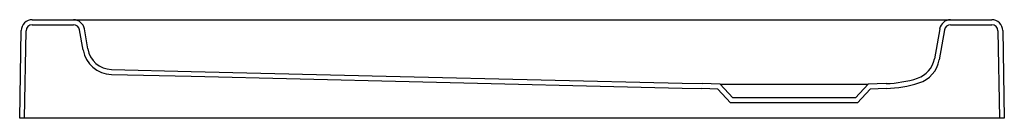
# Model space of a CAD drawing. Header units: millimetres. Extents: x 4887.037 to 4887.839, y 3035.526 to 3035.606.
import ezdxf

# ---------------------------------------------------------------- set-up
doc = ezdxf.new("R2010")
doc.units = ezdxf.units.MM
doc.layers.add('SANINDUSA', color=3, linetype='Continuous')

msp = doc.modelspace()

# ---------------------------------------------------------------- linework, layer by layer
at = {"layer": 'SANINDUSA'}
for p, q in [((4887.04682, 3035.6062), (4887.08043, 3035.6062)), ((4887.04682, 3035.6022), (4887.08043, 3035.6022)), ((4887.08043, 3035.6062), (4887.09914, 3035.6062)), ((4887.09914, 3035.6062), (4887.77682, 3035.6062)), ((4887.77682, 3035.6062), (4887.79553, 3035.6062)), ((4887.79553, 3035.6062), (4887.82913, 3035.6062)), ((4887.79553, 3035.6022), (4887.82913, 3035.6022)), ((4887.03658, 3035.5262), (4887.03782, 3035.59735)), ((4887.04058, 3035.5262), (4887.04182, 3035.59728)), ((4887.08825, 3035.58163), (4887.08535, 3035.59806)), ((4887.09214, 3035.5826), (4887.08929, 3035.59876)), ((4887.78667, 3035.59877), (4887.78236, 3035.57433)), ((4887.79061, 3035.59806), (4887.7863, 3035.57364)), ((4887.83413, 3035.59728), (4887.83537, 3035.5262)), ((4887.83813, 3035.59737), (4887.83937, 3035.5262)), ((4887.11131, 3035.56181), (4887.17629, 3035.56026)), ((4887.11141, 3035.56581), (4887.17639, 3035.56426)), ((4887.57676, 3035.55473), (4887.59298, 3035.55435)), ((4887.60768, 3035.55383), (4887.59298, 3035.55435)), ((4887.61798, 3035.54279), (4887.60768, 3035.55383)), ((4887.60768, 3035.55383), (4887.72828, 3035.55383)), ((4887.72828, 3035.55383), (4887.71798, 3035.54279)), ((4887.74298, 3035.55435), (4887.72828, 3035.55383)), ((4887.57665, 3035.55073), (4887.59286, 3035.55035)), ((4887.60588, 3035.54989), (4887.59286, 3035.55035)), ((4887.61624, 3035.53879), (4887.60588, 3035.54989)), ((4887.73007, 3035.54989), (4887.71972, 3035.53879)), ((4887.74312, 3035.55035), (4887.73007, 3035.54989)), ((4887.71972, 3035.53879), (4887.61624, 3035.53879)), ((4887.71798, 3035.54279), (4887.61798, 3035.54279)), ((4887.04058, 3035.5262), (4887.03658, 3035.5262)), ((4887.04158, 3035.5262), (4887.04058, 3035.5262)), ((4887.83437, 3035.5262), (4887.04158, 3035.5262)), ((4887.83537, 3035.5262), (4887.83437, 3035.5262)), ((4887.83937, 3035.5262), (4887.83537, 3035.5262))]:
    msp.add_line(p, q, dxfattribs=at)
at = {"layer": 'SANINDUSA', "flags": 128}
for points in [[(4887.17639, 3035.56426), (4887.3469, 3035.5602), (4887.57676, 3035.55473)], [(4887.17629, 3035.56026), (4887.35408, 3035.55603), (4887.57665, 3035.55073)]]:
    msp.add_lwpolyline(points, dxfattribs=at)
at = {"layer": 'SANINDUSA'}
for centre, radius, start, end in [((4887.04682, 3035.5972), 0.009, 90, 179), ((4887.04682, 3035.5972), 0.005, 90, 179), ((4887.08043, 3035.5972), 0.009, 10, 90), ((4887.08043, 3035.5972), 0.005, 10, 90), ((4887.79553, 3035.5972), 0.009, 90, 170), ((4887.79553, 3035.5972), 0.005, 90, 170), ((4887.82913, 3035.5972), 0.009, 1, 90), ((4887.82913, 3035.5972), 0.005, 1, 90), ((4887.11188, 3035.5858), 0.024, 190.00001, 268.63696), ((4887.11188, 3035.5858), 0.02, 189.20488, 268.63262), ((4887.76266, 3035.5778), 0.02, 287.31422, 350.00013), ((4887.76266, 3035.5778), 0.024, 287.31452, 350), ((4887.73956, 3035.65191), 0.09762, 272.00455, 287.31379), ((4887.73956, 3035.65191), 0.10162, 272.00682, 287.31349)]:
    msp.add_arc(centre, radius, start, end, dxfattribs=at)

doc.saveas('drawing.dxf')
